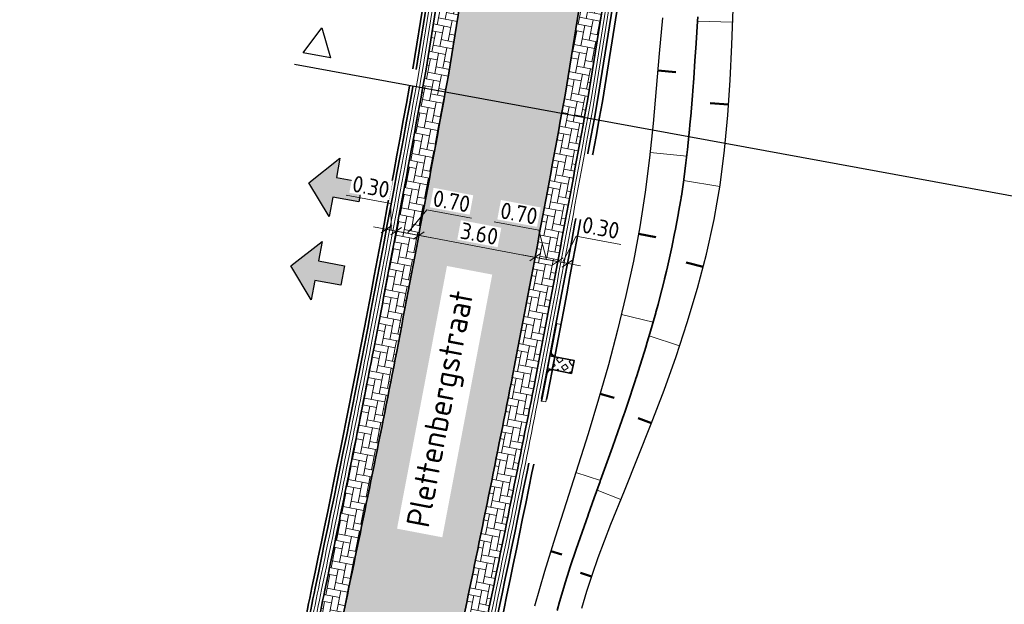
# Model space of a CAD drawing. Header units: metres. Extents: x 199937 to 201628, y 374508 to 375260.
# Tile 126 of 183: x 201229 to 201258, y 374954 to 374972. Entities that reach past the tile are written whole.
import ezdxf
from ezdxf.enums import TextEntityAlignment as Align

# ---------------------------------------------------------------- set-up
doc = ezdxf.new("R2010")
doc.units = ezdxf.units.M
doc.set_wipeout_variables(frame=1)
doc.linetypes.add('VH-OPSLUITBAND_100X200', pattern=[16, 8, -2, 4, -2])
doc.linetypes.add('VH-TROTTOIRBAND_130-150', pattern=[15, 5, -2, 2, -2, 2, -2])
doc.layers.add('000___INRIT-PIJL', color=252, linetype='Continuous')
for name, color, linetype, lineweight in [('N-WE-GW-ONTGRAVINGSVAK_BODEM-G', 90, 'Continuous', 35), ('N-WE-GW-TALUDARCERING-S', 90, 'Continuous', 25), ('N-WE-GW-TALUDARCERING_KORT-G', 90, 'Continuous', 50), ('N-WE-GW-TALUDARCERING_LANG-G', 90, 'Continuous', 18), ('N-WE-OG-WATER_GREPPEL-G', 160, 'Continuous', 25), ('N-WE-VH-GOOT-G', 170, 'Continuous', 35), ('N-WE-VH-KANTOPSLUITING_OPSLUITBAND_100X200-G', 150, 'VH-OPSLUITBAND_100X200', 35), ('N-WE-VH-KANTOPSLUITING_TROTTOIRBAND_130 150-G', 210, 'VH-TROTTOIRBAND_130-150', 35), ('N-WE-VH-KANTOPSLUITING_TROTTOIRBAND_130 150_250_EINDBAND-S', 210, 'Continuous', 25), ('N-WE-VH-KANTOPSLUITING_TROTTOIRBAND_130 150_250_INRITVERLOOPBAND-G', 210, 'VH-TROTTOIRBAND_130-150', 35), ('N-WE-VH-KANTOPSLUITING_TROTTOIRBAND_130 150_250_INRITVERLOOPBAND-S', 210, 'Continuous', 25), ('N-WE-VH-KANTVERHARDING_STREKLAAG-G', 60, 'Continuous', 18), ('N-WE-VH-VERHARDING_BETONSTRAATSTEEN-G', 252, 'Continuous', 35), ('N-WE-VH-VERHARDING_GRASBETONSTEEN-A', 72, 'Continuous', 18), ('N-WE-VH-VERHARDING_GRASBETONSTEEN-G', 70, 'Continuous', 35), ('X-XX-AL-DWARSPROFIEL-S', 7, 'Continuous', 25), ('X-XX-AL-M-200', 7, 'Continuous', 18), ('X-XX-AL-T35', 50, 'Continuous', 35)]:
    doc.layers.add(name, color=color, linetype=linetype, lineweight=lineweight)
doc.layers.add('N-WE-VH-VERHARDING_BETONSTRAATSTEEN_HEIDE-A', color=7, linetype='Continuous', lineweight=0, true_color=0x986657)
doc.layers.add('N-WE-VH-VERHARDING_BETONSTRAATSTEEN_ROOD-A', color=7, linetype='Continuous', lineweight=0, true_color=0xa92c0a)
doc.styles.add('NLCS-ISO', font='NLCS-ISO.ttf')
doc.styles.add('NLCS-ISO-M200-T25', font='NLCS-ISO.ttf', dxfattribs={"height": 0.5})
doc.styles.add('NLCS-ISO-M200-T35', font='NLCS-ISO.ttf', dxfattribs={"height": 0.7000000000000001})
doc.dimstyles.new('NLCS-M200-T25-SCHRAP_L2_H1', dxfattribs={"dimscale": 0.2, "dimtxt": 2.5, "dimasz": 1.4, "dimexe": 2, "dimexo": 2, "dimgap": 0.7, "dimtad": 1, "dimzin": 0, "dimdsep": 46, "dimtxsty": 'NLCS-ISO-M200-T25', "dimblk": 'OBLIQUE', "dimcen": 0, "dimdle": 2, "dimclrd": 256, "dimclre": 256, "dimclrt": 256, "dimadec": 1, "dimazin": 0, "dimtfac": 1, "dimtdec": 3, "dimtofl": 0, "dimtmove": 0, "dimatfit": 3, "dimldrblk": 'OBLIQUE', "dimfxl": 2, "dimfxlon": 1, "dimtfillclr": 256, "dimtolj": 1, "dimtzin": 0, "dimlwd": -1, "dimlwe": -1, "dimarcsym": 0})
pattern_1 = [(168.95732791, (201238.385428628, 374953.8962957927), (-0.246335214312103, -0.165888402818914), [0.63, -0.21]), (78.95732791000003, (201238.3049818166, 374953.4840721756), (-0.246335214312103, -0.165888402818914), [0.63, -0.21])]

# ---------------------------------------------------------------- blocks, each defined once
blk = doc.blocks.new('inrit')
h = blk.add_hatch(color=256)
h.dxf.hatch_style = 1
h.paths.add_polyline_path([(0.3000000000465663, 1), (-0.300000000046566, 1), (-0.3000000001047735, 1.799999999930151), (-0.900000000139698, 1.799999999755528), (-2.328301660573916e-10, 2.599999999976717), (0.9000000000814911, 1.799999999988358), (0.2999999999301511, 1.799999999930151)])
at = {"color": 3, "flags": 128}
blk.add_lwpolyline([(0.3000000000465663, 1), (-0.300000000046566, 1), (-0.3000000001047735, 1.799999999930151), (-0.900000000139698, 1.799999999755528), (-2.328301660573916e-10, 2.599999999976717), (0.9000000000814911, 1.799999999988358), (0.2999999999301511, 1.799999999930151), (0.3000000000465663, 1)], dxfattribs=at)
blk = doc.blocks.new('SVH-TROTTOIRBAND EINDBAND_130 150X250_LINKS_L1000_HD-MM')
at = {"linetype": 'Continuous', "lineweight": 0}
blk.add_line((-850, 20), (0, 20), dxfattribs=at)
blk.add_lwpolyline([(-1000, 0), (0, 0), (0, 150), (-1000, 150)], close=True, dxfattribs=at)
for radius in [150, 130]:
    blk.add_arc((-850, 150), radius, 180, 270, dxfattribs=at)
blk = doc.blocks.new('SVH-TROTTOIRBAND EINDBAND_130 150X250_RECHTS_L1000_HD-MM')
at = {"linetype": 'Continuous', "lineweight": 0}
blk.add_line((850, 20), (0, 20), dxfattribs=at)
blk.add_lwpolyline([(0, 0), (1000, 0), (1000, 150), (0, 150)], close=True, dxfattribs=at)
for radius in [150, 130]:
    blk.add_arc((850, 150), radius, 270, 7.016709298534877e-15, dxfattribs=at)
blk = doc.blocks.new('inlaat Carselispad')
at = {"layer": 'N-WE-VH-VERHARDING_GRASBETONSTEEN-A'}
h = blk.add_hatch(dxfattribs=at)
h.set_pattern_fill('AVH-GRASBETONSTEEN_02-SO', color=256, scale=0.2, angle=90, pattern_type=2)
h.set_pattern_definition([(135, (-131.7613803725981, 89.6340235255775), (-0.1979898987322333, -0.1979898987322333), [0.14, -0.14]), (225, (-131.7613803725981, 89.6340235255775), (0.1979898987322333, -0.1979898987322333), [0.14, -0.14]), (135, (-131.860374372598, 89.53502952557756), (-0.1979898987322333, -0.1979898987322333), [0.14, -0.14]), (225, (-131.860374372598, 89.73301752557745), (0.1979898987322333, -0.1979898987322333), [0.14, -0.14])])
h.paths.add_polyline_path([(-0.19999999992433, 0.6000000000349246), (-0.19999999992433, 0), (0.2000000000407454, 0), (0.2000000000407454, 0.6000000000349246)])
at = {"layer": 'N-WE-VH-KANTOPSLUITING_TROTTOIRBAND_130 150_250_INRITVERLOOPBAND-G'}
blk.add_lwpolyline([(0.1999999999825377, 0), (0.1999999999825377, -0.1500000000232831), (-0.2000000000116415, -0.1500000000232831), (-0.1999999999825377, 0)], close=True, dxfattribs=at)
at = {"layer": 'N-WE-VH-VERHARDING_GRASBETONSTEEN-G'}
blk.add_lwpolyline([(0.2000000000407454, 0.6000000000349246), (0.2000000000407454, 0), (-0.19999999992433, 0), (-0.19999999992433, 0.6000000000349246)], close=True, dxfattribs=at)
at = {"layer": 'N-WE-VH-KANTOPSLUITING_TROTTOIRBAND_130 150_250_EINDBAND-S', "xscale": 0.001, "yscale": 0.001, "zscale": 0.001}
for name, p in [('SVH-TROTTOIRBAND EINDBAND_130 150X250_RECHTS_L1000_HD-MM', (-1.199999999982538, -0.1500000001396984)), ('SVH-TROTTOIRBAND EINDBAND_130 150X250_LINKS_L1000_HD-MM', (1.199999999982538, -0.1500000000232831))]:
    blk.add_blockref(name, p, dxfattribs=at)
blk = doc.blocks.new('_Oblique')
at = {"color": 0, "linetype": 'ByBlock', "lineweight": -2}
blk.add_line((-0.5, -0.5), (0.5, 0.5), dxfattribs=at)
blk = doc.blocks.new('*D670')
at = {"layer": 'Defpoints', "color": 0, "transparency": 16777216}
for p in [(201240.7075512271, 374965.5513437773), (201244.2412418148, 374964.8869130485), (201244.2412418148, 374964.8869130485)]:
    blk.add_point(p, dxfattribs=at)
at = {"layer": 'X-XX-AL-M-200', "transparency": 16777216}
for p, q in [((201240.7075512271, 374965.5513437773), (201240.7814669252, 374965.944455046)), ((201240.3144399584, 374965.6252594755), (201244.6343530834, 374964.8129973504)), ((201244.2412418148, 374964.8869130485), (201244.3151575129, 374965.2800243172))]:
    blk.add_line(p, q, dxfattribs=at)
at = {"layer": 'X-XX-AL-M-200', "transparency": 16777216, "xscale": 0.28, "yscale": 0.28, "zscale": 0.28}
for p, rotation in [((201240.7075512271, 374965.5513437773), 169.3511548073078), ((201244.2412418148, 374964.8869130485), 349.3511548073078)]:
    blk.add_blockref('_Oblique', p, dxfattribs=dict(at, rotation=rotation))
at = {"layer": 'X-XX-AL-M-200', "transparency": 16777216, "insert": (201242.5464643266, 374965.6024118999), "char_height": 0.5, "attachment_point": 5, "rotation": 349.35115480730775, "style": 'NLCS-ISO-M200-T25', "bg_fill": 3, "box_fill_scale": 1.1, "bg_fill_color": 256, "bg_fill_true_color": 13158600, "bg_fill_transparency": 0}
blk.add_mtext('\\A1;3.60', dxfattribs=at)
blk = doc.blocks.new('*D671')
at = {"layer": 'Defpoints', "color": 0, "transparency": 16777216}
for p in [(201240.0196065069, 374965.6806962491), (201240.0196066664, 374965.6806970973), (201240.7075512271, 374965.5513437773)]:
    blk.add_point(p, dxfattribs=at)
at = {"layer": 'X-XX-AL-M-200', "transparency": 16777216}
for p, q in [((201240.363578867, 374965.6160200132), (201240.9545218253, 374966.331484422)), ((201240.9545218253, 374966.331484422), (201242.3107557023, 374966.0764752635)), ((201240.7075512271, 374965.5513437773), (201240.7814669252, 374965.944455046)), ((201241.1006624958, 374965.4774280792), (201239.6264952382, 374965.7546119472)), ((201240.0196065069, 374965.6806962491), (201239.9456908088, 374965.2875849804))]:
    blk.add_line(p, q, dxfattribs=at)
at = {"layer": 'X-XX-AL-M-200', "transparency": 16777216, "xscale": 0.28, "yscale": 0.28, "zscale": 0.28}
for p, rotation in [((201240.0196065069, 374965.6806962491), 169.3511548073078), ((201240.7075512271, 374965.5513437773), 349.3511548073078)]:
    blk.add_blockref('_Oblique', p, dxfattribs=dict(at, rotation=rotation))
at = {"layer": 'X-XX-AL-M-200', "transparency": 16777216, "insert": (201241.7047065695, 374966.5872633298), "char_height": 0.5, "attachment_point": 5, "rotation": 349.35115480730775, "style": 'NLCS-ISO-M200-T25', "bg_fill": 3, "box_fill_scale": 1.1, "bg_fill_color": 256, "bg_fill_true_color": 13158600, "bg_fill_transparency": 0}
blk.add_mtext('\\A1;0.70', dxfattribs=at)
blk = doc.blocks.new('*D672')
at = {"layer": 'Defpoints', "color": 0, "transparency": 16777216}
for p in [(201239.7247730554, 374965.7361330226), (201239.724773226, 374965.7361339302), (201240.0196066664, 374965.6806970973)]:
    blk.add_point(p, dxfattribs=at)
at = {"layer": 'X-XX-AL-M-200', "transparency": 16777216}
for p, q in [((201239.8627416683, 374966.5177233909), (201238.5065077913, 374966.7727325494)), ((201239.8721897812, 374965.7084146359), (201239.8627416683, 374966.5177233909)), ((201240.4127177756, 374965.606780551), (201239.3316617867, 374965.8100487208)), ((201239.7247730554, 374965.7361330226), (201239.6508573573, 374965.3430217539)), ((201240.0196065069, 374965.6806962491), (201239.9456908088, 374965.2875849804))]:
    blk.add_line(p, q, dxfattribs=at)
at = {"layer": 'X-XX-AL-M-200', "transparency": 16777216, "xscale": 0.28, "yscale": 0.28, "zscale": 0.28}
for p, rotation in [((201239.7247730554, 374965.7361330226), 169.3511548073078), ((201240.0196065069, 374965.6806962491), 349.3511548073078)]:
    blk.add_blockref('_Oblique', p, dxfattribs=dict(at, rotation=rotation))
at = {"layer": 'X-XX-AL-M-200', "transparency": 16777216, "insert": (201239.2566925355, 374967.0285114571), "char_height": 0.5, "attachment_point": 5, "rotation": 349.35115480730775, "style": 'NLCS-ISO-M200-T25', "bg_fill": 3, "box_fill_scale": 1.1, "bg_fill_color": 256, "bg_fill_true_color": 13158600, "bg_fill_transparency": 0}
blk.add_mtext('\\A1;0.30', dxfattribs=at)
blk = doc.blocks.new('*D673')
at = {"layer": 'Defpoints', "color": 0, "transparency": 16777216}
for p in [(201244.2412418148, 374964.8869130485), (201244.9241304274, 374964.730672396), (201244.9291861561, 374964.7575606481)]:
    blk.add_point(p, dxfattribs=at)
at = {"layer": 'X-XX-AL-M-200', "transparency": 16777216}
for p, q in [((201244.3592276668, 374965.7074099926), (201243.0029937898, 374965.9624191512)), ((201244.5852139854, 374964.8222368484), (201244.3592276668, 374965.7074099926)), ((201244.2412418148, 374964.8869130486), (201244.3151575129, 374965.2800243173)), ((201243.8481305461, 374964.9608287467), (201245.3222974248, 374964.68364495)), ((201244.9291861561, 374964.7575606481), (201245.0031018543, 374965.1506719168))]:
    blk.add_line(p, q, dxfattribs=at)
at = {"layer": 'X-XX-AL-M-200', "transparency": 16777216, "xscale": 0.28, "yscale": 0.28, "zscale": 0.28}
for p, rotation in [((201244.2412418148, 374964.8869130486), 169.3511548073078), ((201244.9291861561, 374964.7575606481), 349.3511548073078)]:
    blk.add_blockref('_Oblique', p, dxfattribs=dict(at, rotation=rotation))
at = {"layer": 'X-XX-AL-M-200', "transparency": 16777216, "insert": (201243.753178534, 374966.218198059), "char_height": 0.5, "attachment_point": 5, "rotation": 349.35115480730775, "style": 'NLCS-ISO-M200-T25', "bg_fill": 3, "box_fill_scale": 1.1, "bg_fill_color": 256, "bg_fill_true_color": 13158600, "bg_fill_transparency": 0}
blk.add_mtext('\\A1;0.70', dxfattribs=at)
blk = doc.blocks.new('*D674')
at = {"layer": 'Defpoints', "color": 0, "transparency": 16777216}
for p in [(201244.9241304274, 374964.730672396), (201245.2189623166, 374964.675227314), (201245.2240196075, 374964.7021238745)]:
    blk.add_point(p, dxfattribs=at)
at = {"layer": 'X-XX-AL-M-200', "transparency": 16777216}
for p, q in [((201245.0766028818, 374964.7298422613), (201245.4890784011, 374965.5273558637)), ((201245.4890784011, 374965.5273558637), (201246.8453122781, 374965.2723467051)), ((201244.9291861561, 374964.7575606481), (201245.0031018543, 374965.1506719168)), ((201245.2240196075, 374964.7021238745), (201245.2979353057, 374965.0952351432)), ((201244.5360748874, 374964.8314763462), (201245.6171308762, 374964.6282081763))]:
    blk.add_line(p, q, dxfattribs=at)
at = {"layer": 'X-XX-AL-M-200', "transparency": 16777216, "xscale": 0.28, "yscale": 0.28, "zscale": 0.28}
for p, rotation in [((201244.9291861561, 374964.7575606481), 169.3511548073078), ((201245.2240196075, 374964.7021238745), 349.3511548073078)]:
    blk.add_blockref('_Oblique', p, dxfattribs=dict(at, rotation=rotation))
at = {"layer": 'X-XX-AL-M-200', "transparency": 16777216, "insert": (201246.2392631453, 374965.7831347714), "char_height": 0.5, "attachment_point": 5, "rotation": 349.35115480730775, "style": 'NLCS-ISO-M200-T25', "bg_fill": 3, "box_fill_scale": 1.1, "bg_fill_color": 256, "bg_fill_true_color": 13158600, "bg_fill_transparency": 0}
blk.add_mtext('\\A1;0.30', dxfattribs=at)
blk = doc.blocks.new('*U899')
at = {"layer": 'N-WE-GW-TALUDARCERING_KORT-G'}
for p, q in [((201250.1198374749, 374969.5244003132), (201249.5635998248, 374969.5611600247)), ((201249.345715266, 374964.5927819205), (201248.8340541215, 374964.7265639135)), ((201247.7794223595, 374959.8477538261), (201247.3695706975, 374960.0033024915)), ((201245.9594703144, 374955.1914088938), (201245.6230058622, 374955.3019827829))]:
    blk.add_line(p, q, dxfattribs=at)
at = {"layer": 'N-WE-GW-TALUDARCERING_LANG-G'}
for p, q in [((201250.2434030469, 374972.0211751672), (201249.1760322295, 374972.0593585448)), ((201249.8547952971, 374967.0391907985), (201248.7552842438, 374967.2178377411)), ((201248.6325336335, 374962.1974005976), (201247.7079938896, 374962.5025956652)), ((201246.8469723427, 374957.5281593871), (201246.1247136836, 374957.8189639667))]:
    blk.add_line(p, q, dxfattribs=at)
blk = doc.blocks.new('*U900')
at = {"layer": 'N-WE-GW-TALUDARCERING_KORT-G'}
for p, q in [((201247.9726148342, 374970.5592289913), (201248.5226726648, 374970.5119821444)), ((201247.3841406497, 374965.5959840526), (201247.911890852, 374965.4970589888)), ((201246.2157165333, 374960.736963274), (201246.6437997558, 374960.6148178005)), ((201244.7167656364, 374955.967135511), (201245.0580036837, 374955.8614550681))]:
    blk.add_line(p, q, dxfattribs=at)
at = {"layer": 'N-WE-GW-TALUDARCERING_LANG-G'}
for p, q in [((201247.7364960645, 374968.070475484), (201248.8479118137, 374967.9540630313)), ((201246.8636076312, 374963.1512829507), (201247.8266247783, 374962.9174450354)), ((201245.4766504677, 374958.3488301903), (201246.2290580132, 374958.1083754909))]:
    blk.add_line(p, q, dxfattribs=at)
blk = doc.blocks.new('*U907')
for p, q in [((-6.154104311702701, 0.4000000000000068), (-5.734104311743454, 1.240000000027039)), ((-5.734104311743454, 1.240000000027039), (-5.314104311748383, 0.4000000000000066)), ((-5.314104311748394, 0.4000000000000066), (-6.154104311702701, 0.4000000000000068)), ((30.29763860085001, 8.186026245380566e-15), (-6.35410431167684, 1.583732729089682e-14))]:
    blk.add_line(p, q)
at = {"style": 'NLCS-ISO'}
for tag, p in [('A200', (-5.734104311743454, 1.540000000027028)), ('B200', (29.6776386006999, 1.540000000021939))]:
    blk.add_attdef(tag, text='', height=0.7, rotation=1.387471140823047e-09, dxfattribs=at).set_placement(p, align=Align.CENTER)

msp = doc.modelspace()

# ---------------------------------------------------------------- hatches: boundary and pattern name
at = {"layer": 'N-WE-VH-VERHARDING_BETONSTRAATSTEEN_HEIDE-A', "true_color": 0x986657}
h = msp.add_hatch(dxfattribs=at)
h.set_pattern_fill('AVH-HEI_BSS_KEIFRMT_KEPER-SO', color=25, scale=2, angle=168.95732791, pattern_type=2)
h.set_pattern_definition(pattern_1)
edge = h.paths.add_edge_path()
edge.add_line((201242.4793648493, 374975.8359647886), (201241.7882105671, 374975.9468961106))
edge.add_line((201241.7882105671, 374975.9468961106), (201240.9201825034, 374970.5386732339))
edge.add_arc((200290.7599941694, 375144.1677316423), 965.8941108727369, 349.13845394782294, 349.6442232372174, ccw=False)
edge.add_arc((200699.5784522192, 375067.8031909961), 550.0133971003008, 348.1416021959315, 348.9259681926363, ccw=False)
edge.add_arc((201094.4259755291, 374984.1634096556), 146.4068398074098, 348.14862370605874, 348.42185577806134, ccw=False)
edge.add_line((201237.7119524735, 374954.0952944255), (201238.385428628, 374953.8962957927))
edge.add_arc((201094.4259771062, 374984.1634093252), 147.1068381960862, 348.1266402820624, 348.42118841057)
edge.add_arc((200699.5784523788, 375067.8031909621), 550.7133969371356, 348.1417801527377, 348.9261032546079)
edge.add_arc((200290.7599914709, 375144.1677321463), 966.5941136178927, 349.1383770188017, 349.6446714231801)
edge.add_line((201241.6101389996, 374970.4202791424), (201242.4793648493, 374975.8359647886))
h = msp.add_hatch(dxfattribs=at)
h.set_pattern_fill('AVH-HEI_BSS_KEIFRMT_KEPER-SO', color=25, scale=2, angle=168.95732791, pattern_type=2)
h.set_pattern_definition(pattern_1)
edge = h.paths.add_edge_path()
edge.add_line((201246.7206910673, 374975.1552254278), (201246.029536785, 374975.2661567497))
edge.add_line((201246.029536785, 374975.2661567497), (201245.1541363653, 374969.8120006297))
edge.add_arc((200290.7591716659, 375144.1676879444), 970.1905247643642, 349.13798385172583, 349.64696643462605, ccw=False)
edge.add_arc((200699.5776292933, 375067.8031473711), 554.3098114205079, 348.1459850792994, 348.92679236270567, ccw=False)
edge.add_arc((201223.5280348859, 374957.3339206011), 18.84684999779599, 347.3657334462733, 349.6179287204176, ccw=False)
edge.add_line((201241.9185295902, 374953.2116082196), (201242.6057578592, 374953.0681302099))
edge.add_arc((201221.7253258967, 374957.6414396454), 21.37539702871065, 347.6459479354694, 349.6466369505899)
edge.add_arc((200699.5776298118, 375067.8031472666), 555.0098108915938, 348.1466363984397, 348.9269255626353)
edge.add_arc((200290.7591716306, 375144.167687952), 970.8905248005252, 349.1379077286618, 349.6474116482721)
edge.add_line((201245.844095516, 374969.6936230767), (201246.7206910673, 374975.1552254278))
at = {"layer": 'N-WE-VH-VERHARDING_BETONSTRAATSTEEN_ROOD-A'}
h = msp.add_hatch(dxfattribs=at)
h.set_pattern_fill('AVH-ROO_BSS_KEIFRMT_KEPER-SO', color=36, scale=2, angle=123.95732791, pattern_type=2)
h.set_pattern_definition([(123.95732791, (0, 0), (-0.2914861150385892, 0.05688448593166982), [0.63, -0.21]), (33.95732791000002, (-0.348370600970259, -0.2346016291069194), (-0.2914861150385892, 0.05688448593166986), [0.63, -0.21])])
edge = h.paths.add_edge_path()
edge.add_arc((201229.7524918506, 374977.970989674), 16.50000000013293, 350.8817068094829, 394.1980203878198)
edge.add_line((201243.3996417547, 374987.2448938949), (201240.3827339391, 374985.2222297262))
edge.add_arc((201229.6436424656, 374977.8961179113), 13.000000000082, -9.118293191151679, 34.30145746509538, ccw=False)
edge.add_line((201242.4793648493, 374975.8359647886), (201241.6101389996, 374970.4202791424))
edge.add_arc((200290.7599937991, 375144.1677317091), 966.594111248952, 349.13837701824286, 349.64467142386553, ccw=False)
edge.add_arc((200699.5784526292, 375067.8031909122), 550.7133966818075, 348.14178015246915, 348.9261032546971, ccw=False)
edge.add_arc((201094.4259771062, 374984.1634093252), 147.1068381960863, 348.1266402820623, 348.42118841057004, ccw=False)
edge.add_line((201238.385428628, 374953.8962957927), (201241.9185295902, 374953.2116082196))
edge.add_arc((201223.5280348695, 374957.3339206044), 18.84685001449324, 347.3657334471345, 349.6179287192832)
edge.add_arc((200699.5776297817, 375067.803147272), 554.3098109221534, 348.1459850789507, 348.9267923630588)
edge.add_arc((200290.7591734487, 375144.1676876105), 970.19052295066, 349.1379838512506, 349.6469664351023)
edge.add_line((201245.1541363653, 374969.8120006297), (201246.0439856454, 374975.3561799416))

# ---------------------------------------------------------------- linework, layer by layer
at = {"layer": 'N-WE-GW-ONTGRAVINGSVAK_BODEM-G'}
msp.add_lwpolyline([(201249.1844900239, 374972.1861879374), (201249.1754898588, 374972.0512253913), (201249.1345144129, 374971.3897971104), (201249.1335452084, 374971.3748161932), (201249.1073100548, 374970.9859991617), (201249.0984081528, 374970.8519175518), (201249.0637284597, 374970.3289975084), (201249.0633373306, 374970.3234954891), (201249.0339693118, 374969.9369873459), (201249.0235595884, 374969.8037273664), (201248.983707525, 374969.2973589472), (201248.9817814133, 374969.2748565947), (201248.9474136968, 374968.9035483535), (201248.9346669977, 374968.7709825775), (201248.8846812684, 374968.2673778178), (201248.8832657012, 374968.2543025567), (201248.8718765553, 374968.1572377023), (201248.8241171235, 374967.7523300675), (201248.7599273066, 374967.2510127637), (201248.7584826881, 374967.2400102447), (201248.6871913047, 374966.745798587), (201248.6870178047, 374966.7446438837), (201248.6839324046, 374966.7248704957), (201248.678594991, 374966.6919511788), (201248.6673751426, 374966.626214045), (201248.6034173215, 374966.2515132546), (201248.6014133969, 374966.2406345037), (201248.507688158, 374965.7407135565), (201248.482648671, 374965.6092379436), (201248.4078600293, 374965.2421359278), (201248.4053961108, 374965.2306244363), (201248.2641607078, 374964.6005706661), (201248.2334465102, 374964.4696467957), (201248.1771835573, 374964.2342393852), (201248.1727185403, 374964.2162410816), (201248.0111428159, 374963.5876880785), (201247.9770132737, 374963.4568790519), (201247.9135358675, 374963.2220322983), (201247.9068351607, 374963.197942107), (201247.727560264, 374962.5710147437), (201247.6902089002, 374962.4404056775), (201247.6515521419, 374962.3102275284), (201247.6166921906, 374962.1930899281), (201247.6155814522, 374962.1894399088), (201247.376725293, 374961.4210703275), (201247.3354634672, 374961.2911160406), (201247.2979705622, 374961.1742848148), (201247.295103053, 374961.1654983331), (201247.0410202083, 374960.3996463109), (201246.9975357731, 374960.2700001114), (201246.9579010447, 374960.1535078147), (201246.9500340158, 374960.1309570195), (201246.6868266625, 374959.3815019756), (201246.5948304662, 374959.1235658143), (201246.2328506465, 374958.1188993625), (201246.2190601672, 374958.0806332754), (201246.0384475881, 374957.5797055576), (201245.8530321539, 374957.0660026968), (201245.8505569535, 374957.0591648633), (201245.6682046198, 374956.5397198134), (201245.4890815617, 374956.0268219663), (201245.4862271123, 374956.0185384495), (201245.3111766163, 374955.4897491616), (201245.2269611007, 374955.2258664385), (201245.1469495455, 374954.9686350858), (201245.1443129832, 374954.9600513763), (201244.9877751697, 374954.426196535), (201244.9134821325, 374954.1581778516)], dxfattribs=at)
at = {"layer": 'N-WE-OG-WATER_GREPPEL-G'}
for points in [[(201245.659641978, 374954.2350888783), (201245.8141959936, 374954.7493547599), (201245.9823844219, 374955.2611340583), (201246.1621514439, 374955.7708821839), (201246.5481979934, 374956.7861065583), (201246.9558890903, 374957.7986711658), (201247.7725724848, 374959.829705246), (201248.1604427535, 374960.8516958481), (201248.5271773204, 374961.8782404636), (201248.8675643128, 374962.9093885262), (201249.1763918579, 374963.9451894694), (201249.448448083, 374964.9856927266), (201249.6785211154, 374966.0309477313), (201249.776185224, 374966.5553725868), (201249.8615901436, 374967.081010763), (201249.9987223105, 374968.1361562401), (201250.0981952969, 374969.1969169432), (201250.1687043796, 374970.2638406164), (201250.2189448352, 374971.3374750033), (201250.2576119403, 374972.4183678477)], [(201248.1120507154, 374972.1534118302), (201248.0167009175, 374971.0724885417), (201247.9251251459, 374970.0063439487), (201247.8287516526, 374968.9512602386), (201247.7190086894, 374967.9035195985), (201247.5873245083, 374966.8594042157), (201247.4252387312, 374965.81523608), (201247.2291382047, 374964.7690695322), (201247.0020235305, 374963.7213226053), (201246.7473707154, 374962.6725832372), (201246.4686557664, 374961.623439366), (201246.1693546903, 374960.5744789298), (201245.8529434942, 374959.5262898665), (201245.184345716, 374957.4341784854), (201244.8475381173, 374956.389394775), (201244.5237258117, 374955.3438174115), (201244.2241584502, 374954.2961550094)]]:
    msp.add_lwpolyline(points, dxfattribs=at)
at = {"layer": 'N-WE-VH-GOOT-G'}
for points in [[(201130.4199817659, 374944.9622763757), (201136.2704384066, 374943.7844780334, 0.0473461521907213), (201161.3319701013, 374941.2206303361), (201173.7438143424, 374941.3748946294, 0.01317192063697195), (201174.8123851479, 374941.4163443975, 0.01461916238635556), (201180.8820993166, 374941.990721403, 0.00183174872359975), (201218.8216512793, 374946.039301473), (201231.8529009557, 374947.4331272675, 0.3137924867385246), (201237.2901366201, 374952.1510024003, 0.004589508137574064), (201237.8537114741, 374954.7789357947, 0.003422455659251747), (201239.3505008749, 374962.1581604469, 0.002206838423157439), (201240.9201825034, 374970.5386732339), (201241.7882105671, 374975.9468961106, 0.3985371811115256), (201232.2433177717, 374989.9182511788, 0.01923664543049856), (201204.4398246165, 374994.8196199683, 0.01957319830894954), (201172.3355093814, 374997.6086997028, 0.01779564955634), (201147.3837750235, 374998.033734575), (201144.0450732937, 374998.0013370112)], [(201251.790243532, 374929.1167320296), (201242.3597824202, 374944.3835243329, -0.2159297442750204), (201241.696066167, 374949.5400064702, 0.0270987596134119), (201242.7526904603, 374953.799885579, 0.00340466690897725), (201244.2548393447, 374961.2075207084, 0.002223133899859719), (201245.844095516, 374969.6936230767), (201246.7351399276, 374975.2452486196)]]:
    msp.add_lwpolyline(points, format="xyb", dxfattribs=at)
at = {"layer": 'N-WE-VH-KANTOPSLUITING_OPSLUITBAND_100X200-G'}
for points in [[(201129.5968907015, 374945.4339977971), (201136.3293378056, 374944.0786394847, 0.04733998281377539), (201161.3312063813, 374941.5206440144), (201173.7400859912, 374941.6748714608, 0.01317192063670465), (201174.79286511, 374941.7157086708, 0.0146267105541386), (201180.8482329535, 374942.2888202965, 0.001831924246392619), (201218.7892354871, 374946.3375454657), (201231.8209948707, 374947.7314257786, 0.313605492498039), (201236.9983103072, 374952.2206797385, 0.004583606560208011), (201237.5599631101, 374954.8398655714, 0.003422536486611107), (201239.0559800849, 374962.2152377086, 0.002205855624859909), (201240.624486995, 374970.5894143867), (201241.492001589, 374975.9944381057, 0.3985371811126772), (201232.1799110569, 374989.6250284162, 0.01923559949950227), (201204.4006625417, 374994.5221831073, 0.01957273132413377), (201172.3204950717, 374997.3090746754, 0.01779714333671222), (201147.3880139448, 374997.7337615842), (201143.1480266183, 374997.6926182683)], [(201129.6166264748, 374945.532030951), (201136.3489708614, 374944.1766933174, 0.04733792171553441), (201161.3309525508, 374941.620648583), (201173.7388432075, 374941.774863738, 0.01317192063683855), (201174.7863584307, 374941.8154967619, 0.01462923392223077), (201180.8369431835, 374942.3881864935, 0.001831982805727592), (201218.7784302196, 374946.4369601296), (201231.8103595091, 374947.8308586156, 0.3135399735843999), (201236.9010397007, 374952.2439272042, 0.004581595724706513), (201237.4620469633, 374954.8601753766, 0.003422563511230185), (201238.9578064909, 374962.2342634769, 0.002205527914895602), (201240.5259218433, 374970.6063282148), (201241.393265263, 374976.0102854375, 0.3985371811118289), (201232.1587754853, 374989.5272874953, 0.01923525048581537), (201204.3876085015, 374994.4230374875, 0.01957257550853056), (201172.315490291, 374997.2091996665, 0.01779764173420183), (201147.389427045, 374997.6337705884), (201143.1489969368, 374997.592622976)]]:
    msp.add_lwpolyline(points, format="xyb", dxfattribs=at)
at = {"layer": 'N-WE-VH-KANTOPSLUITING_TROTTOIRBAND_130 150-G'}
for points in [[(201262.4723311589, 374998.7915688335), (201262.5509929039, 374998.75398903, -0.3285049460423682), (201265.3485588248, 374993.525199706), (201263.6815011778, 374981.9894824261, 0.07001715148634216), (201263.6599876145, 374972.5999467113), (201264.0116617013, 374969.5994373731, -0.05381275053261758), (201263.9074824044, 374962.9751003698), (201258.8099035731, 374928.3992296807, -0.6996168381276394), (201253.2896643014, 374927.2601985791), (201242.6150145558, 374944.5411839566, -0.2159297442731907), (201241.9829038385, 374949.4521193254, 0.02708224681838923), (201243.046844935, 374953.7408910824, 0.003403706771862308), (201244.5493603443, 374961.1504445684, 0.002224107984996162), (201246.1397924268, 374969.6428906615), (201247.0313489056, 374975.1977066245, 0.3984625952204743), (201233.4556204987, 374995.0746979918)], [(201262.4076702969, 374998.6562212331), (201262.4863320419, 374998.6186414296, -0.3285049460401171), (201265.2001010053, 374993.5466537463), (201263.533028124, 374982.0108310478, 0.07000632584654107), (201263.5111891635, 374972.5809346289), (201263.8624640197, 374969.583831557, -0.05378339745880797), (201263.7588331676, 374962.9952602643), (201258.6615076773, 374928.4211079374, -0.6996168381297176), (201253.4172803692, 374927.3390283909), (201242.7426306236, 374944.6200137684, -0.215929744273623), (201242.1263226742, 374949.408175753, 0.02707406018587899), (201243.1939214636, 374953.7113904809, 0.003403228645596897), (201244.6966208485, 374961.1219065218, 0.002224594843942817), (201246.2876409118, 374969.6175246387), (201247.1794533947, 374975.1739356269, 0.3984625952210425), (201233.4873616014, 374995.2213012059, 0.3984625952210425)]]:
    msp.add_lwpolyline(points, format="xyb", dxfattribs=at)
at = {"layer": 'N-WE-VH-KANTVERHARDING_STREKLAAG-G'}
for points in [[(201130.4397175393, 374945.0603095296), (201136.2900715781, 374943.8825318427, 0.04734409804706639), (201161.331715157, 374941.3206348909), (201173.7425715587, 374941.4748869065, 0.01317192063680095), (201174.8058784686, 374941.5161324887, 0.01462167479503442), (201180.8708110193, 374942.0900877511, 0.001831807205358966), (201218.8108460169, 374946.1387161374), (201231.842265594, 374947.5325601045, 0.3137316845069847), (201237.1928588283, 374952.174217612, 0.004587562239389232), (201237.7557953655, 374954.7992457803, 0.00342248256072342), (201239.2523272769, 374962.1771861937, 0.002206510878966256), (201240.821617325, 374970.5555868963), (201241.6894742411, 374975.9627434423, 0.3985371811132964), (201232.2221822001, 374989.820510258, 0.01923629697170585), (201204.4267705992, 374994.7204743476, 0.01957304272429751), (201172.3305046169, 374997.5088246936, 0.01779614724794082), (201147.3851879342, 374997.9337435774), (201144.0460436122, 374997.9013417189)], [(201130.4594533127, 374945.1583426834), (201136.3097047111, 374943.9805856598, 0.04734204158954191), (201161.3314605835, 374941.4206394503), (201173.741328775, 374941.5748791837, 0.01317192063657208), (201174.7993717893, 374941.6159205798, 0.01462419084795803), (201180.8595222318, 374942.189454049, 0.001831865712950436), (201218.8000407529, 374946.2381308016), (201231.8316302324, 374947.6319929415, 0.3136693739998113), (201237.0955833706, 374952.1974433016, 0.004585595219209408), (201237.6578792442, 374954.8195557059, 0.0034225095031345), (201239.1541536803, 374962.1962119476, 0.002206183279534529), (201240.7230521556, 374970.5725006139), (201241.5907379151, 374975.978590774, 0.398537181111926), (201232.2010466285, 374989.7227693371, 0.01923594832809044), (201204.4137165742, 374994.6213287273, 0.01957288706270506), (201172.325499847, 374997.4089496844, 0.01779664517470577), (201147.3866009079, 374997.8337525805), (201144.0470139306, 374997.8013464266)], [(201251.8753209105, 374929.1692852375), (201242.4448597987, 374944.4360775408, -0.2159297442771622), (201241.7916787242, 374949.5107107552, 0.02709323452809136), (201242.8507421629, 374953.780221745, 0.003404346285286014), (201244.35301301, 374961.1884953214, 0.002223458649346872), (201245.9426611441, 374969.6767122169), (201246.8338762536, 374975.2294012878)], [(201251.960398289, 374929.2218384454), (201242.5299371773, 374944.4886307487, -0.2159297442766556), (201241.8872912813, 374949.4814150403, 0.02708773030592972), (201242.9487936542, 374953.7605569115, 0.003404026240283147), (201244.4511866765, 374961.1694699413, 0.002223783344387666), (201246.0412267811, 374969.6598014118), (201246.9326125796, 374975.2135539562)]]:
    msp.add_lwpolyline(points, format="xyb", dxfattribs=at)
at = {"layer": 'N-WE-VH-VERHARDING_BETONSTRAATSTEEN-G'}
for points in [[(201238.385428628, 374953.8962957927, 0.001285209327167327), (201238.5391238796, 374954.6367642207, 0.003422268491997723), (201240.0377160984, 374962.024980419, 0.002209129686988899), (201241.6101389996, 374970.4202791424), (201242.4793648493, 374975.8359647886, 0.3985371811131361), (201232.3912667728, 374990.6024376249, 0.01923907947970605), (201204.5312025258, 374995.5136393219, 0.01957428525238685), (201172.3705425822, 374998.30782477, 0.01779217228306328), (201147.3738864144, 374998.7336715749), (201145.0382339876, 374998.7110072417)], [(201266.0522237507, 374991.402735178), (201264.671322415, 374981.8471643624, 0.0700912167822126), (201264.6519668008, 374972.7267834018), (201265.0062996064, 374969.7035896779, -0.05400311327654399), (201264.8984618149, 374962.8405959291), (201259.7992095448, 374928.2533746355, -0.6996168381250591), (201252.438890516, 374926.7346665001), (201241.7642407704, 374944.0156518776, -0.2159297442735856), (201241.0267782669, 374949.7450764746, 0.0271380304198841), (201242.0663225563, 374953.9375040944, 0.003406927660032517), (201243.5676237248, 374961.3406986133, 0.002220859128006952), (201245.1541363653, 374969.8120006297), (201246.0439856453, 374975.3561799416, 0.4001280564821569), (201233.1512978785, 374994.1171383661)]]:
    msp.add_lwpolyline(points, format="xyb", dxfattribs=at)

# ---------------------------------------------------------------- block references
at = {"layer": '000___INRIT-PIJL'}
for p, rotation in [((201239.9209999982, 374966.6889999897), 79.7475111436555), ((201239.3741608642, 374964.1429709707, 29.40690682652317), 79.22634525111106)]:
    msp.add_blockref('inrit', p, dxfattribs=dict(at, rotation=rotation))
at = {"layer": 'N-WE-VH-KANTOPSLUITING_TROTTOIRBAND_130 150_250_INRITVERLOOPBAND-S', "rotation": 259.0151878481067}
msp.add_blockref('inlaat Carselispad', (201244.801834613, 374961.6710788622), dxfattribs=at)

# ---------------------------------------------------------------- next in the draw order: dimensions: what is measured, and where the dimension line sits
at = {"layer": 'X-XX-AL-M-200'}
dim = msp.add_aligned_dim(p1=(201240.7075512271, 374965.5513437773), p2=(201244.2412418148, 374964.8869130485), distance=0, dimstyle='NLCS-M200-T25-SCHRAP_L2_H1', override={"dimtfill": 1}, dxfattribs=at)
dim.commit()
dim.dimension.update_dxf_attribs({"geometry": '*D670', "text_midpoint": (201242.5464643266, 374965.6024118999)})

# ---------------------------------------------------------------- next in the draw order: dimensions: what is measured, and where the dimension line sits
for base, p1, p2, picture, middle in [((201240.0196065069, 374965.6806962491), (201240.7075512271, 374965.5513437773), (201240.0196066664, 374965.6806970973), '*D671', (201241.0921107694, 374966.3056139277)), ((201244.9291861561, 374964.7575606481), (201244.2412418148, 374964.8869130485), (201244.9241304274, 374964.7306723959), '*D673', (201244.2216387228, 374965.733280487))]:
    dim = msp.add_linear_dim(base=base, p1=p1, p2=p2, angle=169.3511548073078, dimstyle='NLCS-M200-T25-SCHRAP_L2_H1', override={"dimtmove": 1, "dimtfill": 1}, dxfattribs=at)
    dim.commit()
    dim.dimension.update_dxf_attribs({"geometry": picture, "text_midpoint": middle, "dimtype": 160})

# ---------------------------------------------------------------- next in the draw order: dimensions: what is measured, and where the dimension line sits
dim = msp.add_linear_dim(base=(201239.7247730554, 374965.7361330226), p1=(201240.0196066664, 374965.6806970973), p2=(201239.724773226, 374965.7361339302), angle=169.3511548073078, dimstyle='NLCS-M200-T25-SCHRAP_L2_H1', override={"dimtmove": 1, "dimtfill": 1}, dxfattribs=at)
dim.commit()
dim.dimension.update_dxf_attribs({"geometry": '*D672', "text_midpoint": (201239.7251527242, 374966.5435938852), "dimtype": 160})
dim = msp.add_linear_dim(base=(201245.2240196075, 374964.7021238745), p1=(201244.9241304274, 374964.7306723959), p2=(201245.2189623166, 374964.675227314), angle=169.3511548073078, dimstyle='NLCS-M200-T25-SCHRAP_L2_H1', override={"dimtmove": 1, "dimtfill": 1}, dxfattribs=at)
dim.commit()
dim.dimension.update_dxf_attribs({"geometry": '*D674', "text_midpoint": (201245.6987351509, 374965.8847688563)})

# ---------------------------------------------------------------- next in the draw order: wipeouts: each hides what was drawn before it
msp.add_wipeout([(201241.42244275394, 374956.3840462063), (201242.9398837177, 374964.36099881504), (201241.564547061, 374964.6226265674), (201240.04710609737, 374956.6456739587)]).dxf.layer = 'X-XX-AL-T35'

# ---------------------------------------------------------------- next in the draw order: block references
at = {"layer": 'N-WE-GW-TALUDARCERING-S'}
for name in ['*U899', '*U900']:
    msp.add_blockref(name, (0, 0), dxfattribs=at)
at = {"layer": 'X-XX-AL-DWARSPROFIEL-S', "rotation": 349.6133538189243}
msp.add_blockref('*U907', (201243.1772175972, 374969.5957118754), dxfattribs=at)

# ---------------------------------------------------------------- next in the draw order: texts
at = {"layer": 'X-XX-AL-T35', "style": 'NLCS-ISO-M200-T35'}
msp.add_text('Plettenbergstraat', height=0.7, rotation=79.22941668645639, dxfattribs=at).set_placement((201241.0081618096, 374956.6409923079))

doc.saveas('drawing.dxf')
